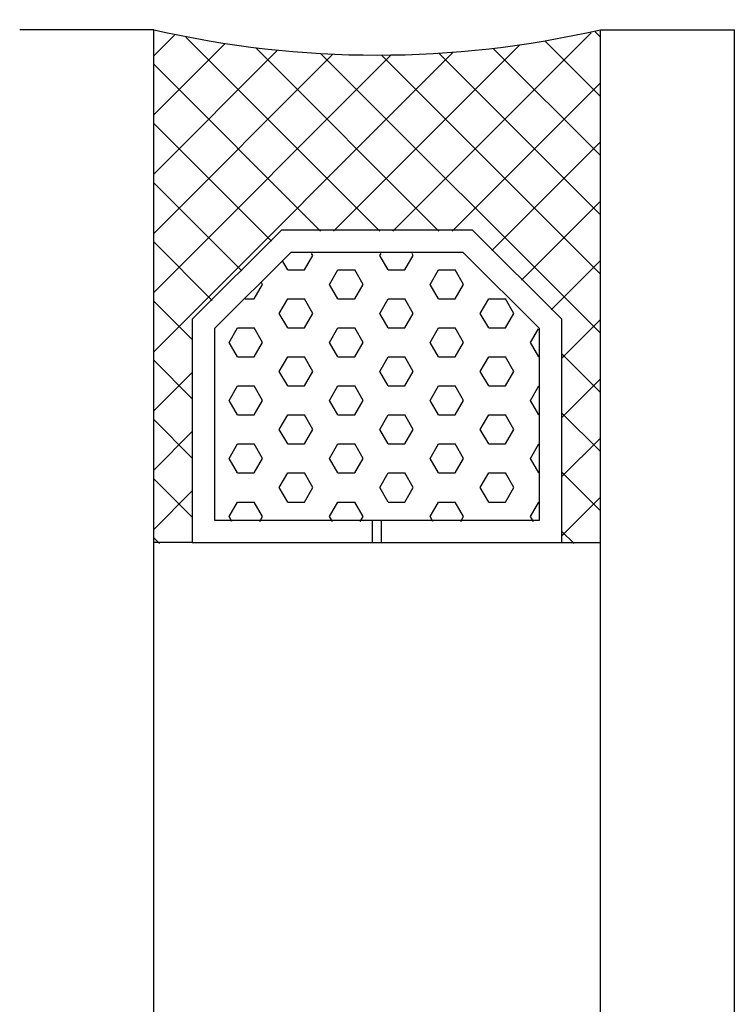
# Model space of a CAD drawing. Extents: x 0 to 532, y -51 to 380.
# Tile 24 of 52: x 44 to 60, y 276 to 298. Entities that reach past the tile are written whole.
import ezdxf

# ---------------------------------------------------------------- set-up
doc = ezdxf.new("R2010")
doc.units = 0
doc.header["$MEASUREMENT"] = 0
doc.layers.get('0').update_dxf_attribs({"linetype": 'CONTINUOUS'})
doc.layers.get('DEFPOINTS').update_dxf_attribs({"linetype": 'CONTINUOUS'})
for name, color, linetype in [('BEMASSUNG', 7, 'CONTINUOUS'), ('SCHRAFFUR', 8, 'CONTINUOUS'), ('U025', 2, 'CONTINUOUS')]:
    doc.layers.add(name, color=color, linetype=linetype)
doc.styles.add('ROMANS', font='TXT', dxfattribs={"width": 0.8})
doc.dimstyles.get("Standard").update_dxf_attribs({"dimtxt": 3.5, "dimasz": 2.5, "dimexe": 1.25, "dimexo": 0.625, "dimtad": 0, "dimdec": 4, "dimdsep": 46, "dimtxsty": 'Standard', "dimcen": 2.5, "dimclrd": 1, "dimclre": 1, "dimclrt": 6, "dimadec": 0, "dimazin": 0, "dimtfac": 1, "dimtdec": 4, "dimtofl": 0, "dimtmove": 2, "dimatfit": 3, "dimfxl": 0, "dimtolj": 1, "dimarcsym": 0})

# ---------------------------------------------------------------- blocks, each defined once
blk = doc.blocks.new('*X')
at = {"color": 0}
for p, q in [((46.5, 297.081), (46.962, 297.543)), ((51.561, 293.154), (47.222, 297.493)), ((51.854, 293.154), (56.296, 297.596)), ((56.5, 297.495), (56.381, 297.614)), ((46.5, 295.755), (48.091, 297.347)), ((52.886, 293.154), (48.786, 297.254)), ((50.528, 293.154), (54.689, 297.315)), ((56.5, 294.844), (54.102, 297.241)), ((56.5, 296.17), (55.267, 297.403)), ((46.5, 294.429), (49.273, 297.202)), ((46.5, 290.452), (53.206, 297.158)), ((46.5, 293.103), (50.512, 297.116)), ((46.5, 291.778), (51.819, 297.097)), ((56.5, 290.866), (50.237, 297.129)), ((56.5, 292.192), (51.597, 297.095)), ((56.5, 293.518), (52.882, 297.136)), ((50.235, 293.154), (46.5, 296.889)), ((53.18, 293.154), (56.5, 296.474)), ((49.136, 292.927), (46.5, 295.563)), ((54.071, 292.72), (56.5, 295.149)), ((48.473, 292.264), (46.5, 294.237)), ((54.734, 292.057), (56.5, 293.823)), ((47.81, 291.601), (46.5, 292.911)), ((49.875, 292.284), (50.062, 292.608)), ((50.062, 292.608), (50.036, 292.654)), ((51.562, 292.608), (51.589, 292.654)), ((51.75, 292.284), (51.562, 292.608)), ((52.125, 292.284), (52.312, 292.608)), ((52.312, 292.608), (52.286, 292.654)), ((49.5, 292.284), (49.39, 292.474)), ((55.397, 291.394), (56.5, 292.497)), ((49.5, 292.284), (49.875, 292.284)), ((50.437, 291.959), (50.625, 292.284)), ((50.625, 292.284), (51, 292.284)), ((51.187, 291.959), (51, 292.284)), ((51.75, 292.284), (52.125, 292.284)), ((52.687, 291.959), (52.875, 292.284)), ((52.875, 292.284), (53.25, 292.284)), ((53.437, 291.959), (53.25, 292.284)), ((48.75, 291.634), (48.937, 291.959)), ((48.937, 291.959), (48.915, 291.999)), ((50.625, 291.634), (50.437, 291.959)), ((51, 291.634), (51.187, 291.959)), ((52.875, 291.634), (52.687, 291.959)), ((53.25, 291.634), (53.437, 291.959)), ((47.363, 290.723), (46.5, 291.585)), ((48.55, 291.634), (48.75, 291.634)), ((49.312, 291.309), (49.5, 291.634)), ((49.5, 291.634), (49.875, 291.634)), ((50.062, 291.309), (49.875, 291.634)), ((50.625, 291.634), (51, 291.634)), ((51.562, 291.309), (51.75, 291.634)), ((51.75, 291.634), (52.125, 291.634)), ((52.312, 291.309), (52.125, 291.634)), ((52.875, 291.634), (53.25, 291.634)), ((53.812, 291.309), (54, 291.634)), ((54, 291.634), (54.375, 291.634)), ((54.562, 291.309), (54.375, 291.634)), ((49.5, 290.985), (49.312, 291.309)), ((49.875, 290.985), (50.062, 291.309)), ((51.75, 290.985), (51.562, 291.309)), ((52.125, 290.985), (52.312, 291.309)), ((54, 290.985), (53.812, 291.309)), ((54.375, 290.985), (54.562, 291.309)), ((55.637, 290.308), (56.5, 291.171)), ((48.187, 290.66), (48.375, 290.985)), ((48.375, 290.985), (48.75, 290.985)), ((48.937, 290.66), (48.75, 290.985)), ((49.5, 290.985), (49.875, 290.985)), ((50.437, 290.66), (50.625, 290.985)), ((50.625, 290.985), (51, 290.985)), ((51.187, 290.66), (51, 290.985)), ((51.75, 290.985), (52.125, 290.985)), ((52.687, 290.66), (52.875, 290.985)), ((52.875, 290.985), (53.25, 290.985)), ((53.437, 290.66), (53.25, 290.985)), ((54, 290.985), (54.375, 290.985)), ((54.937, 290.66), (55.116, 290.968)), ((48.375, 290.335), (48.187, 290.66)), ((48.75, 290.335), (48.937, 290.66)), ((50.625, 290.335), (50.437, 290.66)), ((51, 290.335), (51.187, 290.66)), ((52.875, 290.335), (52.687, 290.66)), ((53.25, 290.335), (53.437, 290.66)), ((55.125, 290.335), (54.937, 290.66)), ((56.5, 289.54), (55.637, 290.403)), ((47.363, 289.397), (46.5, 290.26)), ((48.375, 290.335), (48.75, 290.335)), ((49.312, 290.01), (49.5, 290.335)), ((49.5, 290.335), (49.875, 290.335)), ((50.062, 290.01), (49.875, 290.335)), ((50.625, 290.335), (51, 290.335)), ((51.562, 290.01), (51.75, 290.335)), ((51.75, 290.335), (52.125, 290.335)), ((52.312, 290.01), (52.125, 290.335)), ((52.875, 290.335), (53.25, 290.335)), ((53.812, 290.01), (54, 290.335)), ((54, 290.335), (54.375, 290.335)), ((54.562, 290.01), (54.375, 290.335)), ((55.125, 290.335), (55.137, 290.335)), ((46.5, 289.126), (47.363, 289.989)), ((49.5, 289.685), (49.312, 290.01)), ((49.875, 289.685), (50.062, 290.01)), ((51.75, 289.685), (51.562, 290.01)), ((52.125, 289.685), (52.312, 290.01)), ((54, 289.685), (53.812, 290.01)), ((54.375, 289.685), (54.562, 290.01)), ((55.637, 288.982), (56.5, 289.845)), ((48.187, 289.361), (48.375, 289.685)), ((48.375, 289.685), (48.75, 289.685)), ((48.937, 289.361), (48.75, 289.685)), ((49.5, 289.685), (49.875, 289.685)), ((50.437, 289.361), (50.625, 289.685)), ((50.625, 289.685), (51, 289.685)), ((51.187, 289.361), (51, 289.685)), ((51.75, 289.685), (52.125, 289.685)), ((52.687, 289.361), (52.875, 289.685)), ((52.875, 289.685), (53.25, 289.685)), ((53.437, 289.361), (53.25, 289.685)), ((54, 289.685), (54.375, 289.685)), ((54.937, 289.361), (55.125, 289.685)), ((55.125, 289.685), (55.137, 289.685)), ((48.375, 289.036), (48.187, 289.361)), ((48.75, 289.036), (48.937, 289.361)), ((50.625, 289.036), (50.437, 289.361)), ((51, 289.036), (51.187, 289.361)), ((52.875, 289.036), (52.687, 289.361)), ((53.25, 289.036), (53.437, 289.361)), ((55.125, 289.036), (54.937, 289.361)), ((56.5, 288.215), (55.637, 289.077)), ((47.363, 288.071), (46.5, 288.934)), ((48.375, 289.036), (48.75, 289.036)), ((49.312, 288.711), (49.5, 289.036)), ((49.5, 289.036), (49.875, 289.036)), ((50.062, 288.711), (49.875, 289.036)), ((50.625, 289.036), (51, 289.036)), ((51.562, 288.711), (51.75, 289.036)), ((51.75, 289.036), (52.125, 289.036)), ((52.312, 288.711), (52.125, 289.036)), ((52.875, 289.036), (53.25, 289.036)), ((53.812, 288.711), (54, 289.036)), ((54, 289.036), (54.375, 289.036)), ((54.562, 288.711), (54.375, 289.036)), ((55.125, 289.036), (55.137, 289.036)), ((46.5, 287.8), (47.363, 288.663)), ((49.5, 288.386), (49.312, 288.711)), ((49.875, 288.386), (50.062, 288.711)), ((51.75, 288.386), (51.562, 288.711)), ((52.125, 288.386), (52.312, 288.711)), ((54, 288.386), (53.812, 288.711)), ((54.375, 288.386), (54.562, 288.711)), ((55.637, 287.657), (56.5, 288.519)), ((48.187, 288.062), (48.375, 288.386)), ((48.375, 288.386), (48.75, 288.386)), ((48.937, 288.062), (48.75, 288.386)), ((49.5, 288.386), (49.875, 288.386)), ((50.437, 288.062), (50.625, 288.386)), ((50.625, 288.386), (51, 288.386)), ((51.187, 288.062), (51, 288.386)), ((51.75, 288.386), (52.125, 288.386)), ((52.687, 288.062), (52.875, 288.386)), ((52.875, 288.386), (53.25, 288.386)), ((53.437, 288.062), (53.25, 288.386)), ((54, 288.386), (54.375, 288.386)), ((54.937, 288.062), (55.125, 288.386)), ((55.125, 288.386), (55.137, 288.386)), ((48.375, 287.737), (48.187, 288.062)), ((48.75, 287.737), (48.937, 288.062)), ((50.625, 287.737), (50.437, 288.062)), ((51, 287.737), (51.187, 288.062)), ((52.875, 287.737), (52.687, 288.062)), ((53.25, 287.737), (53.437, 288.062)), ((55.125, 287.737), (54.937, 288.062)), ((56.5, 286.889), (55.637, 287.752)), ((47.363, 286.745), (46.5, 287.608)), ((48.375, 287.737), (48.75, 287.737)), ((49.312, 287.412), (49.5, 287.737)), ((49.5, 287.737), (49.875, 287.737)), ((50.062, 287.412), (49.875, 287.737)), ((50.625, 287.737), (51, 287.737)), ((51.562, 287.412), (51.75, 287.737)), ((51.75, 287.737), (52.125, 287.737)), ((52.312, 287.412), (52.125, 287.737)), ((52.875, 287.737), (53.25, 287.737)), ((53.812, 287.412), (54, 287.737)), ((54, 287.737), (54.375, 287.737)), ((54.562, 287.412), (54.375, 287.737)), ((55.125, 287.737), (55.137, 287.737)), ((46.5, 286.474), (47.363, 287.337)), ((49.5, 287.087), (49.312, 287.412)), ((49.875, 287.087), (50.062, 287.412)), ((51.75, 287.087), (51.562, 287.412)), ((52.125, 287.087), (52.312, 287.412)), ((54, 287.087), (53.812, 287.412)), ((54.375, 287.087), (54.562, 287.412)), ((48.187, 286.763), (48.375, 287.087)), ((48.375, 287.087), (48.75, 287.087)), ((48.937, 286.763), (48.75, 287.087)), ((49.5, 287.087), (49.875, 287.087)), ((50.437, 286.763), (50.625, 287.087)), ((50.625, 287.087), (51, 287.087)), ((51.187, 286.763), (51, 287.087)), ((51.75, 287.087), (52.125, 287.087)), ((52.687, 286.763), (52.875, 287.087)), ((52.875, 287.087), (53.25, 287.087)), ((53.437, 286.763), (53.25, 287.087)), ((54, 287.087), (54.375, 287.087)), ((54.937, 286.763), (55.125, 287.087)), ((55.125, 287.087), (55.137, 287.087)), ((55.637, 286.331), (56.5, 287.194)), ((48.25, 286.654), (48.187, 286.763)), ((48.875, 286.654), (48.937, 286.763)), ((50.5, 286.654), (50.437, 286.763)), ((51.125, 286.654), (51.187, 286.763)), ((52.75, 286.654), (52.687, 286.763)), ((53.375, 286.654), (53.437, 286.763)), ((55, 286.654), (54.937, 286.763)), ((55.909, 286.154), (55.637, 286.426)), ((46.628, 286.154), (46.5, 286.282))]:
    blk.add_line(p, q, dxfattribs=at)
blk = doc.blocks.new('*D')
at = {"color": 1, "linetype": 'ByBlock'}
for p, q in [((30, 345.622), (30, 354.076)), ((75, 345.622), (75, 354.076)), ((80, 345.622), (80, 354.076)), ((137.137, 324.715), (137.137, 354.076)), ((142.137, 345.601), (142.137, 354.076)), ((187.137, 345.601), (187.137, 354.076)), ((32.5, 352.826), (49.401, 352.826)), ((72.5, 352.826), (55.599, 352.826)), ((72.5, 352.826), (70, 352.826)), ((82.5, 352.826), (85, 352.826)), ((134.637, 352.826), (132.137, 352.826)), ((144.637, 352.826), (147.137, 352.826)), ((144.637, 352.826), (161.538, 352.826)), ((184.637, 352.826), (167.735, 352.826)), ((29.375, 344.997), (21.714, 344.997)), ((187.762, 344.976), (196.32, 344.976)), ((22.964, 342.497), (22.964, 338.424)), ((195.07, 342.476), (195.07, 338.758)), ((195.07, 328.476), (195.07, 332.195)), ((22.964, 327.497), (22.964, 331.57)), ((187.762, 325.976), (196.32, 325.976)), ((29.375, 324.997), (21.714, 324.997)), ((22.964, 322.497), (22.964, 319.734)), ((22.964, 310.497), (22.964, 313.26)), ((22.964, 310.497), (22.964, 312.997)), ((17.384, 308.606), (17.384, 309.856)), ((22.964, 306.746), (17.384, 308.606)), ((30.875, 307.997), (21.714, 307.997)), ((22.964, 307.997), (22.964, 305.495)), ((36.885, 305.495), (21.714, 305.495)), ((22.964, 302.995), (22.964, 297.932)), ((22.964, 302.995), (22.964, 300.495)), ((22.964, 285.995), (22.964, 291.058)), ((38.875, 283.495), (21.714, 283.495)), ((149.389, 211.355), (138.368, 211.355)), ((139.618, 208.855), (139.618, 207.48)), ((139.618, 199.855), (139.618, 201.23)), ((149.389, 197.355), (138.368, 197.355)), ((139.618, 194.855), (139.618, 191.136)), ((139.618, 180.855), (139.618, 184.574)), ((149.389, 178.355), (138.368, 178.355))]:
    blk.add_line(p, q, dxfattribs=at)
for points in [[(32.5, 353.242), (32.5, 352.409), (30, 352.826)], [(72.5, 353.242), (72.5, 352.409), (75, 352.826)], [(72.5, 353.242), (72.5, 352.409), (75, 352.826)], [(82.5, 353.242), (82.5, 352.409), (80, 352.826)], [(134.637, 353.242), (134.637, 352.409), (137.137, 352.826)], [(144.637, 353.242), (144.637, 352.409), (142.137, 352.826)], [(144.637, 353.242), (144.637, 352.409), (142.137, 352.826)], [(184.637, 353.242), (184.637, 352.409), (187.137, 352.826)], [(22.547, 342.497), (23.38, 342.497), (22.964, 344.997)], [(194.653, 342.476), (195.486, 342.476), (195.07, 344.976)], [(194.653, 328.476), (195.486, 328.476), (195.07, 325.976)], [(22.547, 327.497), (23.38, 327.497), (22.964, 324.997)], [(22.547, 322.497), (23.38, 322.497), (22.964, 324.997)], [(22.547, 310.497), (23.38, 310.497), (22.964, 307.997)], [(22.547, 310.497), (23.38, 310.497), (22.964, 307.997)], [(22.547, 302.995), (23.38, 302.995), (22.964, 305.495)], [(22.547, 302.995), (23.38, 302.995), (22.964, 305.495)], [(22.547, 285.995), (23.38, 285.995), (22.964, 283.495)], [(139.201, 208.855), (140.035, 208.855), (139.618, 211.355)], [(139.201, 199.855), (140.035, 199.855), (139.618, 197.355)], [(139.201, 194.855), (140.035, 194.855), (139.618, 197.355)], [(139.201, 180.855), (140.035, 180.855), (139.618, 178.355)]]:
    blk.add_solid(points, dxfattribs=at)
at = {"layer": 'BEMASSUNG', "color": 1}
for p, q in [((311.881, 345.622), (311.881, 354.076)), ((356.881, 345.622), (356.881, 354.076)), ((361.881, 345.622), (361.881, 354.076)), ((419.018, 324.715), (419.018, 354.076)), ((424.018, 345.601), (424.018, 354.076)), ((469.018, 345.601), (469.018, 354.076)), ((314.381, 352.826), (330.839, 352.826)), ((354.381, 352.826), (337.923, 352.826)), ((354.381, 352.826), (351.881, 352.826)), ((364.381, 352.826), (366.881, 352.826)), ((416.518, 352.826), (414.018, 352.826)), ((426.518, 352.826), (442.976, 352.826)), ((426.518, 352.826), (429.018, 352.826)), ((466.518, 352.826), (450.059, 352.826)), ((311.256, 344.997), (303.595, 344.997)), ((469.643, 344.976), (478.201, 344.976)), ((304.845, 342.497), (304.845, 338.247)), ((476.951, 342.476), (476.951, 338.435)), ((476.951, 328.476), (476.951, 332.518)), ((304.845, 327.497), (304.845, 331.747)), ((469.643, 325.976), (478.201, 325.976)), ((311.256, 324.997), (303.595, 324.997)), ((304.845, 322.497), (304.845, 319.456)), ((304.845, 310.497), (304.845, 313.539)), ((304.845, 310.497), (304.845, 312.997)), ((312.756, 307.997), (303.595, 307.997)), ((318.766, 305.495), (303.595, 305.495)), ((304.845, 302.995), (304.845, 300.495)), ((304.845, 302.995), (304.845, 298.036)), ((304.845, 285.995), (304.845, 290.953)), ((320.756, 283.495), (303.595, 283.495)), ((431.27, 211.355), (420.249, 211.355)), ((421.499, 208.855), (421.499, 207.313)), ((421.499, 199.855), (421.499, 201.396)), ((431.27, 197.355), (420.249, 197.355)), ((421.499, 194.855), (421.499, 190.813)), ((421.499, 180.855), (421.499, 184.896)), ((431.27, 178.355), (420.249, 178.355))]:
    blk.add_line(p, q, dxfattribs=at)
for points in [[(314.381, 353.242), (314.381, 352.409), (311.881, 352.826)], [(354.381, 353.242), (354.381, 352.409), (356.881, 352.826)], [(354.381, 353.242), (354.381, 352.409), (356.881, 352.826)], [(364.381, 353.242), (364.381, 352.409), (361.881, 352.826)], [(416.518, 353.242), (416.518, 352.409), (419.018, 352.826)], [(426.518, 353.242), (426.518, 352.409), (424.018, 352.826)], [(426.518, 353.242), (426.518, 352.409), (424.018, 352.826)], [(466.518, 353.242), (466.518, 352.409), (469.018, 352.826)], [(304.428, 342.497), (305.261, 342.497), (304.845, 344.997)], [(476.534, 342.476), (477.367, 342.476), (476.951, 344.976)], [(476.534, 328.476), (477.367, 328.476), (476.951, 325.976)], [(304.428, 327.497), (305.261, 327.497), (304.845, 324.997)], [(304.428, 322.497), (305.261, 322.497), (304.845, 324.997)], [(304.428, 310.497), (305.261, 310.497), (304.845, 307.997)], [(304.428, 310.497), (305.261, 310.497), (304.845, 307.997)], [(304.428, 302.995), (305.261, 302.995), (304.845, 305.495)], [(304.428, 302.995), (305.261, 302.995), (304.845, 305.495)], [(304.428, 285.995), (305.261, 285.995), (304.845, 283.495)], [(421.082, 208.855), (421.916, 208.855), (421.499, 211.355)], [(421.082, 199.855), (421.916, 199.855), (421.499, 197.355)], [(421.082, 194.855), (421.916, 194.855), (421.499, 197.355)], [(421.082, 180.855), (421.916, 180.855), (421.499, 178.355)]]:
    blk.add_solid(points, dxfattribs=at)
at = {"layer": 'DEFPOINTS', "color": 0, "linetype": 'ByBlock'}
for p in [(75, 352.826), (80, 352.826), (142.137, 352.826), (187.137, 352.826), (30, 344.997), (30, 344.997), (75, 344.997), (75, 344.997), (80, 344.997), (142.137, 344.976), (142.137, 344.976), (187.137, 344.976), (187.137, 344.976), (187.137, 325.976), (195.07, 325.976), (22.964, 324.997), (30, 324.997), (30, 324.997), (137.137, 324.09), (22.964, 307.997), (31.5, 307.997), (31.5, 307.997), (22.964, 305.495), (37.51, 305.495), (37.51, 305.495), (22.964, 283.495), (39.5, 283.495), (139.618, 211.355), (150.014, 211.355), (139.618, 197.355), (150.014, 197.355), (150.014, 197.355), (150.014, 178.355)]:
    blk.add_point(p, dxfattribs=at)
at = {"layer": 'DEFPOINTS', "color": 0}
for p in [(356.881, 352.826), (361.881, 352.826), (424.018, 352.826), (469.018, 352.826), (311.881, 344.997), (311.881, 344.997), (356.881, 344.997), (356.881, 344.997), (361.881, 344.997), (424.018, 344.976), (424.018, 344.976), (469.018, 344.976), (469.018, 344.976), (469.018, 325.976), (476.951, 325.976), (304.845, 324.997), (311.881, 324.997), (311.881, 324.997), (419.018, 324.09), (304.845, 307.997), (313.381, 307.997), (313.381, 307.997), (304.845, 305.495), (319.391, 305.495), (319.391, 305.495), (304.845, 283.495), (321.381, 283.495), (421.499, 211.355), (431.895, 211.355), (421.499, 197.355), (431.895, 197.355), (431.895, 197.355), (431.895, 178.355)]:
    blk.add_point(p, dxfattribs=at)
at = {"color": 6, "linetype": 'ByBlock', "style": 'ROMANS', "width": 0.8}
for s, p in [('45', (49.814, 351.097)), ('5', (76.221, 351.097)), ('5', (138.358, 351.097)), ('45', (161.95, 351.097))]:
    blk.add_text(s, height=3.5, dxfattribs=at).set_placement(p)
for s, p in [('19', (196.796, 332.777)), ('20', (24.692, 332.395)), ('17', (24.714, 313.842)), ('2,5', (18.886, 310.681)), ('22', (24.714, 291.882)), ('14', (141.368, 201.811)), ('19', (141.344, 185.155))]:
    blk.add_text(s, height=3.5, rotation=90, dxfattribs=at).set_placement(p)
at = {"layer": 'BEMASSUNG', "color": 6, "char_height": 3.5, "attachment_point": 5}
for s, insert in [('\\A1;45', (334.381, 352.826)), ('\\A1;5', (359.381, 352.826)), ('\\A1;5', (421.518, 352.826)), ('\\A1;45', (446.518, 352.826))]:
    blk.add_mtext(s, dxfattribs=dict(at, insert=insert))
at = {"layer": 'BEMASSUNG', "color": 6, "char_height": 3.5, "attachment_point": 5, "rotation": 90}
for s, insert in [('\\A1;19', (476.951, 335.476)), ('\\A1;20', (304.845, 334.997)), ('\\A1;17', (304.845, 316.497)), ('\\A1;2,5', (299.265, 310.481)), ('\\A1;22', (304.845, 294.495)), ('\\A1;14', (421.499, 204.355)), ('\\A1;19', (421.499, 187.855))]:
    blk.add_mtext(s, dxfattribs=dict(at, insert=insert))

msp = doc.modelspace()

# ---------------------------------------------------------------- linework, layer by layer
at = {"layer": 'U025'}
for p, q in [((46.5, 297.66388), (43.5, 297.66388)), ((56.5, 297.66388), (59.5, 297.66388)), ((51.4, 286.17785), (51.4, 286.67785)), ((51.6, 286.17785), (51.6, 286.67785)), ((47.36283, 286.17785), (46.5, 286.17785)), ((55.63717, 286.17785), (56.5, 286.17785))]:
    msp.add_line(p, q, dxfattribs=at)
for points in [[(46.5, 76.12354), (46.5, 297.04493), (46.5, 297.66388)], [(56.5, 76.12354), (56.5, 297.04493), (56.5, 297.66388)], [(59.5, 76.12354), (59.5, 297.04493), (59.5, 297.66388)]]:
    msp.add_lwpolyline(points, dxfattribs=at)
for points in [[(47.36283, 286.17785), (55.63717, 286.17785), (55.63717, 291.17785), (53.63717, 293.17785), (49.36283, 293.17785), (47.36283, 291.17785)], [(47.86283, 286.67785), (55.13717, 286.67785), (55.13717, 290.97074), (53.43006, 292.67785), (49.56994, 292.67785), (47.86283, 290.97074)]]:
    msp.add_lwpolyline(points, close=True, dxfattribs=at)
msp.add_arc((51.5, 319.34512), 22.25031, 257.01382, 282.98618, dxfattribs=at)

# ---------------------------------------------------------------- block references
at = {"layer": 'SCHRAFFUR', "linetype": 'CONTINUOUS'}
msp.add_blockref('*X', (0, 0), dxfattribs=at)
msp.add_blockref('*X', (0, 0), dxfattribs=at)
msp.add_blockref('*X', (0, 0), dxfattribs=at)
msp.add_blockref('*X', (0, 0), dxfattribs=at)
msp.add_blockref('*X', (0, 0), dxfattribs=at)
msp.add_blockref('*X', (0, 0), dxfattribs=at)
msp.add_blockref('*X', (0, 0), dxfattribs=at)
msp.add_blockref('*X', (0, 0), dxfattribs=at)
msp.add_blockref('*X', (0, 0), dxfattribs=at)
msp.add_blockref('*X', (0, 0), dxfattribs=at)
msp.add_blockref('*X', (0, 0), dxfattribs=at)
msp.add_blockref('*X', (0, 0), dxfattribs=at)
msp.add_blockref('*X', (0, 0), dxfattribs=at)
msp.add_blockref('*X', (0, 0), dxfattribs=at)
msp.add_blockref('*X', (0, 0), dxfattribs=at)
msp.add_blockref('*X', (0, 0), dxfattribs=at)
msp.add_blockref('*X', (0, 0), dxfattribs=at)
msp.add_blockref('*X', (0, 0), dxfattribs=at)
msp.add_blockref('*X', (0, 0), dxfattribs=at)
msp.add_blockref('*X', (0, 0), dxfattribs=at)
msp.add_blockref('*X', (0, 0), dxfattribs=at)
msp.add_blockref('*X', (0, 0), dxfattribs=at)
msp.add_blockref('*X', (0, 0), dxfattribs=at)
msp.add_blockref('*X', (0, 0), dxfattribs=at)
msp.add_blockref('*X', (0, 0), dxfattribs=at)
msp.add_blockref('*X', (0, 0), dxfattribs=at)

# ---------------------------------------------------------------- dimensions: what is measured, and where the dimension line sits
at = {"layer": 'BEMASSUNG'}
for base, p1, p2, text, override, middle in [((195.0698, 325.97639), (187.1367, 344.97639), (187.1367, 325.97639), '19', {"dimscale": 1}, (195.0698, 335.47639)), ((22.96364, 324.99738), (30, 344.99738), (30, 324.99738), '20', {"dimscale": 1}, (22.96364, 334.99738)), ((22.96364, 307.99738), (30, 324.99738), (31.5, 307.99738), '17', {"dimscale": 1, "dimse1": 1, "dimtmove": 1, "dimatfit": 3}, (22.96364, 316.49738)), ((22.96364, 283.49481), (37.50989, 305.49481), (39.5, 283.49481), '22', {"dimscale": 1, "dimse1": 1, "dimtmove": 1, "dimatfit": 3}, (22.96364, 294.49481)), ((139.61796, 197.35469), (150.01363, 178.35469), (150.01363, 197.35469), '19', {"dimscale": 1}, (139.61796, 187.85469)), ((139.61796, 211.35469), (150.01363, 197.35469), (150.01363, 211.35469), '14', {"dimscale": 1, "dimse1": 1, "dimtmove": 1, "dimatfit": 3}, (139.61796, 204.35469)), ((304.84458, 283.49481), (319.39083, 305.49481), (321.38094, 283.49481), '22', {"dimscale": 1, "dimse1": 1, "dimtmove": 1, "dimatfit": 3}, (304.84458, 294.49481)), ((304.84458, 324.99738), (311.88094, 344.99738), (311.88094, 324.99738), '20', {"dimscale": 1}, (304.84458, 334.99738)), ((304.84458, 307.99738), (311.88094, 324.99738), (313.38094, 307.99738), '17', {"dimscale": 1, "dimse1": 1, "dimtmove": 1, "dimatfit": 3}, (304.84458, 316.49738)), ((421.4989, 211.35469), (431.89457, 197.35469), (431.89457, 211.35469), '14', {"dimscale": 1, "dimse1": 1, "dimtmove": 1, "dimatfit": 3}, (421.4989, 204.35469)), ((421.4989, 197.35469), (431.89457, 178.35469), (431.89457, 197.35469), '19', {"dimscale": 1}, (421.4989, 187.85469)), ((476.95074, 325.97639), (469.01764, 344.97639), (469.01764, 325.97639), '19', {"dimscale": 1}, (476.95074, 335.47639))]:
    dim = msp.add_linear_dim(base=base, p1=p1, p2=p2, angle=90, text=text, dimstyle='Standard', override=override, dxfattribs=at)
    dim.commit()
    dim.dimension.update_dxf_attribs({"geometry": '*D', "text_midpoint": middle})
for base, p1, p2, text, override, middle in [((187.1367, 352.8258), (142.1367, 344.97639), (187.1367, 344.97639), '45', {"dimscale": 1, "dimse1": 1, "dimtmove": 1, "dimatfit": 3}, (164.6367, 352.8258)), ((142.1367, 352.8258), (137.1367, 324.08964), (142.1367, 344.97639), '5', {"dimscale": 1}, (139.6367, 352.8258)), ((80, 352.8258), (75, 344.99738), (80, 344.99738), '5', {"dimscale": 1, "dimse1": 1, "dimtmove": 1, "dimatfit": 3}, (77.5, 352.8258)), ((75, 352.8258), (30, 344.99738), (75, 344.99738), '45', {"dimscale": 1}, (52.5, 352.8258)), ((361.88094, 352.8258), (356.88094, 344.99738), (361.88094, 344.99738), '5', {"dimscale": 1, "dimse1": 1, "dimtmove": 1, "dimatfit": 3}, (359.38094, 352.8258)), ((356.88094, 352.8258), (311.88094, 344.99738), (356.88094, 344.99738), '45', {"dimscale": 1}, (334.38094, 352.8258)), ((424.01764, 352.8258), (419.01764, 324.08964), (424.01764, 344.97639), '5', {"dimscale": 1}, (421.51764, 352.8258)), ((469.01764, 352.8258), (424.01764, 344.97639), (469.01764, 344.97639), '45', {"dimscale": 1, "dimse1": 1, "dimtmove": 1, "dimatfit": 3}, (446.51764, 352.8258))]:
    dim = msp.add_linear_dim(base=base, p1=p1, p2=p2, text=text, dimstyle='Standard', override=override, dxfattribs=at)
    dim.commit()
    dim.dimension.update_dxf_attribs({"geometry": '*D', "text_midpoint": middle})
for base, p1, p2, middle in [((22.96364, 305.49481), (31.5, 307.99738), (37.50989, 305.49481), (17.38391, 310.48139)), ((304.84458, 305.49481), (313.38094, 307.99738), (319.39083, 305.49481), (299.26485, 310.48139))]:
    dim = msp.add_linear_dim(base=base, p1=p1, p2=p2, angle=90, text='2,5', dimstyle='Standard', override={"dimscale": 1, "dimse1": 1, "dimtmove": 1, "dimatfit": 3}, dxfattribs=at)
    dim.commit()
    dim.dimension.update_dxf_attribs({"geometry": '*D', "text_midpoint": middle, "dimtype": 160})

doc.saveas('drawing.dxf')
